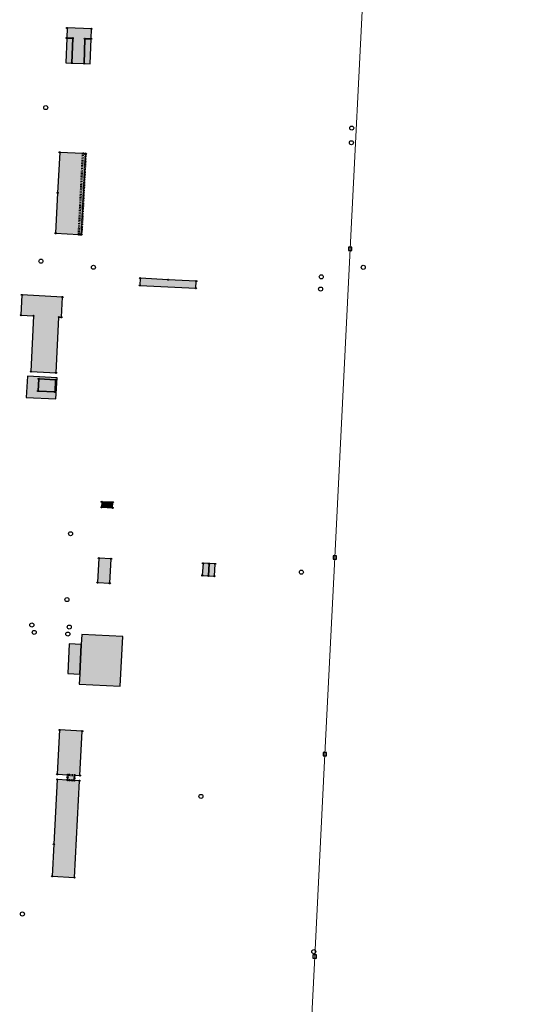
# Model space of a CAD drawing. Header units: millimetres. Extents: x 692199 to 693496, y 5343266 to 5344956.
# Tile 9 of 11: x 692799 to 693055, y 5344017 to 5344503. Entities that reach past the tile are written whole.
import ezdxf

# ---------------------------------------------------------------- set-up
doc = ezdxf.new("R2010")
doc.units = ezdxf.units.MM
doc.linetypes.add('bauteil', pattern=[0.8, 0.4, -0.4])
doc.layers.add('bauteil', color=40, linetype='bauteil', lineweight=50)
doc.layers.add('flurstueck', color=72, linetype='Continuous', lineweight=0)
for name, color, linetype in [('bauwerke', 253, 'Continuous'), ('bauwerke_Umring', 5, 'Continuous'), ('besondererGebaeudepunkt_genau', 72, 'Continuous'), ('besondererGebaeudepunkt_sonstiger', 50, 'Continuous'), ('gebaeude_Garagen', 252, 'Continuous'), ('gebaeude_GebaeudeFuerOeffentlicheZwecke', 252, 'Continuous'), ('gebaeude_GebaeudeFuerWirtschaftUndGewerbe', 252, 'Continuous'), ('gebaeude_NachQuellenlageNichtZuSpezifizieren', 252, 'Continuous'), ('gebaeude_Umring', 10, 'Continuous'), ('grenzpunkt_genau', 4, 'Continuous'), ('katasterfestpunkt', 140, 'Continuous')]:
    doc.layers.add(name, color=color, linetype=linetype)

# ---------------------------------------------------------------- blocks, each defined once
blk = doc.blocks.new('ABM_1110')
blk.add_lwpolyline([(-0.83, -0.83), (0.83, -0.83), (0.83, 0.83), (-0.83, 0.83), (-0.83, -0.83)])
blk = doc.blocks.new('Gebaeudepunkt')
blk.add_circle((0, 0), 0.3)
blk = doc.blocks.new('Aufnahmepunkt')
blk.add_circle((0, 0), 1)

msp = doc.modelspace()

# ---------------------------------------------------------------- hatches: boundary and pattern name
at = {"layer": 'bauwerke'}
for points in [[(692821.49, 5344481.46), (692824.49, 5344481.36), (692824.91, 5344493.61), (692821.94, 5344493.71), (692821.49, 5344481.46)], [(692830.57, 5344481.15), (692833.57, 5344481.05), (692834.02, 5344493.25), (692830.94, 5344493.38), (692830.57, 5344481.15)], [(692828.17, 5344174.63), (692848.43, 5344173.62), (692849.66, 5344198.21), (692829.4, 5344199.2), (692829.15, 5344194.21), (692828.42, 5344179.63), (692828.17, 5344174.63)], [(692822.45, 5344179.95), (692828.42, 5344179.63), (692829.15, 5344194.21), (692823.2, 5344194.5), (692822.45, 5344179.95)]]:
    msp.add_hatch(color=253, dxfattribs=at).paths.add_polyline_path(points)
h = msp.add_hatch(color=253, dxfattribs=at)
h.paths.add_polyline_path([(692801.98, 5344316.23), (692816.6, 5344315.45), (692817.19, 5344325.98), (692802.57, 5344326.74), (692801.98, 5344316.23)])
h.paths.add_polyline_path([(692807.79, 5344319.38), (692808.11, 5344325.37), (692816.49, 5344324.91), (692816.2, 5344318.94), (692807.79, 5344319.38)])
at = {"layer": 'gebaeude_Garagen'}
for points in [[(692888.94, 5344228.32), (692891.95, 5344228.14), (692892.28, 5344234.13), (692889.28, 5344234.3), (692888.94, 5344228.32)], [(692891.95, 5344228.14), (692894.91, 5344227.98), (692895.27, 5344233.96), (692892.28, 5344234.13), (692891.95, 5344228.14)]]:
    msp.add_hatch(color=252, dxfattribs=at).paths.add_polyline_path(points)
at = {"layer": 'gebaeude_GebaeudeFuerOeffentlicheZwecke'}
for points in [[(692821.94, 5344493.71), (692824.91, 5344493.61), (692824.49, 5344481.36), (692830.57, 5344481.15), (692830.94, 5344493.38), (692834.02, 5344493.25), (692834.23, 5344498.24), (692822.12, 5344498.69), (692821.94, 5344493.71)], [(692816.46, 5344397.3), (692827.88, 5344396.72), (692829.29, 5344396.64), (692831.36, 5344436.59), (692829.92, 5344436.66), (692818.48, 5344437.24), (692817.47, 5344417.28), (692816.46, 5344397.3)], [(692858.05, 5344371.58), (692885.74, 5344370.12), (692885.95, 5344373.64), (692872.1, 5344374.36), (692858.25, 5344375.08), (692858.05, 5344371.58)]]:
    msp.add_hatch(color=252, dxfattribs=at).paths.add_polyline_path(points)
at = {"layer": 'gebaeude_GebaeudeFuerWirtschaftUndGewerbe'}
for points in [[(692807.79, 5344319.38), (692816.2, 5344318.94), (692816.49, 5344324.91), (692808.11, 5344325.37), (692807.79, 5344319.38)], [(692839.15, 5344261.95), (692844.62, 5344261.71), (692844.76, 5344264.42), (692839.25, 5344264.65), (692839.15, 5344261.95)], [(692817.29, 5344130.1), (692822.44, 5344129.82), (692822.38, 5344128.56), (692822.32, 5344127.26), (692825.7, 5344127.08), (692825.84, 5344129.64), (692828.5, 5344129.49), (692829.64, 5344151.38), (692818.47, 5344151.98), (692817.29, 5344130.1)], [(692814.77, 5344079.73), (692825.83, 5344079.16), (692828.3, 5344126.95), (692825.7, 5344127.08), (692822.32, 5344127.26), (692817.22, 5344127.52), (692815.58, 5344095.56), (692814.77, 5344079.73)]]:
    msp.add_hatch(color=252, dxfattribs=at).paths.add_polyline_path(points)
at = {"layer": 'gebaeude_NachQuellenlageNichtZuSpezifizieren'}
for points in [[(692799.33, 5344356.82), (692805.57, 5344356.5), (692804.2, 5344329.05), (692816.67, 5344328.41), (692818.07, 5344355.84), (692819.34, 5344355.79), (692819.83, 5344365.79), (692799.83, 5344366.83), (692799.33, 5344356.82)], [(692837.16, 5344224.78), (692843.21, 5344224.44), (692843.89, 5344236.46), (692837.84, 5344236.8), (692837.16, 5344224.78)]]:
    msp.add_hatch(color=252, dxfattribs=at).paths.add_polyline_path(points)

# ---------------------------------------------------------------- linework, layer by layer
at = {"layer": 'bauteil'}
for points in [[(692827.88, 5344396.72), (692829.29, 5344396.64), (692831.36, 5344436.59), (692829.92, 5344436.66), (692827.88, 5344396.72)], [(692822.32, 5344127.26), (692825.7, 5344127.08), (692825.84, 5344129.64), (692822.44, 5344129.82), (692822.38, 5344128.56), (692822.32, 5344127.26)]]:
    msp.add_lwpolyline(points, dxfattribs=at)
at = {"layer": 'bauwerke_Umring'}
for points in [[(692821.49, 5344481.46), (692824.49, 5344481.36), (692824.91, 5344493.61), (692821.94, 5344493.71), (692821.49, 5344481.46)], [(692830.57, 5344481.15), (692833.57, 5344481.05), (692834.02, 5344493.25), (692830.94, 5344493.38), (692830.57, 5344481.15)], [(692801.98, 5344316.23), (692816.6, 5344315.45), (692817.19, 5344325.98), (692802.57, 5344326.74), (692801.98, 5344316.23)], [(692807.79, 5344319.38), (692808.11, 5344325.37), (692816.49, 5344324.91), (692816.2, 5344318.94), (692807.79, 5344319.38)], [(692828.17, 5344174.63), (692848.43, 5344173.62), (692849.66, 5344198.21), (692829.4, 5344199.2), (692829.15, 5344194.21), (692828.42, 5344179.63), (692828.17, 5344174.63)], [(692822.45, 5344179.95), (692828.42, 5344179.63), (692829.15, 5344194.21), (692823.2, 5344194.5), (692822.45, 5344179.95)]]:
    msp.add_lwpolyline(points, dxfattribs=at)
at = {"layer": 'flurstueck'}
for points in [[(693265.31, 5343746.76), (693282.46, 5344024.02), (693287.14, 5344099.61), (693291.1, 5344169.77), (693294.31, 5344220.08), (693295.91, 5344245.32), (693300.46, 5344315.29), (693305.26, 5344391.11), (693309.78, 5344461.24), (693312.54, 5344507.38), (693315.7, 5344557.28), (693318.61, 5344602.35), (693321.56, 5344648.21), (693123.47, 5344578.18), (692968.73, 5344523.47), (692962.01, 5344389.67), (692954.35, 5344237.16), (692949.46, 5344139.98), (692944.44, 5344040.12), (692939.42, 5343940.25)], [(692939.42, 5343940.25), (692944.44, 5344040.12), (692949.46, 5344139.98), (692954.35, 5344237.16), (692962.01, 5344389.67), (692968.73, 5344523.47), (692948.09, 5344516.18), (692704.92, 5344528.47), (692699.81, 5344528.73), (692494.88, 5344539.08), (692406.07, 5344452.95), (692326.63, 5344382.78), (692294.59, 5344351.4), (692263.08, 5344321.31), (692240.64, 5344298.88), (692227.97, 5344285.24), (692217.08, 5344272.77), (692208, 5344259.73), (692205.9, 5344249.88)]]:
    msp.add_lwpolyline(points, dxfattribs=at)
at = {"layer": 'gebaeude_Umring'}
for points in [[(692821.94, 5344493.71), (692824.91, 5344493.61), (692824.49, 5344481.36), (692830.57, 5344481.15), (692830.94, 5344493.38), (692834.02, 5344493.25), (692834.23, 5344498.24), (692822.12, 5344498.69), (692821.94, 5344493.71)], [(692816.46, 5344397.3), (692827.88, 5344396.72), (692829.29, 5344396.64), (692831.36, 5344436.59), (692829.92, 5344436.66), (692818.48, 5344437.24), (692817.47, 5344417.28), (692816.46, 5344397.3)], [(692858.05, 5344371.58), (692885.74, 5344370.12), (692885.95, 5344373.64), (692872.1, 5344374.36), (692858.25, 5344375.08), (692858.05, 5344371.58)], [(692799.33, 5344356.82), (692805.57, 5344356.5), (692804.2, 5344329.05), (692816.67, 5344328.41), (692818.07, 5344355.84), (692819.34, 5344355.79), (692819.83, 5344365.79), (692799.83, 5344366.83), (692799.33, 5344356.82)], [(692807.79, 5344319.38), (692816.2, 5344318.94), (692816.49, 5344324.91), (692808.11, 5344325.37), (692807.79, 5344319.38)], [(692839.15, 5344261.95), (692844.62, 5344261.71), (692844.76, 5344264.42), (692839.25, 5344264.65), (692839.15, 5344261.95)], [(692837.16, 5344224.78), (692843.21, 5344224.44), (692843.89, 5344236.46), (692837.84, 5344236.8), (692837.16, 5344224.78)], [(692888.94, 5344228.32), (692891.95, 5344228.14), (692892.28, 5344234.13), (692889.28, 5344234.3), (692888.94, 5344228.32)], [(692891.95, 5344228.14), (692894.91, 5344227.98), (692895.27, 5344233.96), (692892.28, 5344234.13), (692891.95, 5344228.14)], [(692817.29, 5344130.1), (692822.44, 5344129.82), (692822.38, 5344128.56), (692822.32, 5344127.26), (692825.7, 5344127.08), (692825.84, 5344129.64), (692828.5, 5344129.49), (692829.64, 5344151.38), (692818.47, 5344151.98), (692817.29, 5344130.1)], [(692814.77, 5344079.73), (692825.83, 5344079.16), (692828.3, 5344126.95), (692825.7, 5344127.08), (692822.32, 5344127.26), (692817.22, 5344127.52), (692815.58, 5344095.56), (692814.77, 5344079.73)]]:
    msp.add_lwpolyline(points, dxfattribs=at)

# ---------------------------------------------------------------- block references
at = {"layer": 'besondererGebaeudepunkt_genau'}
for p in [(692818.48, 5344437.24), (692829.92, 5344436.66), (692831.36, 5344436.59), (692816.46, 5344397.3), (692827.88, 5344396.72), (692829.29, 5344396.64), (692858.25, 5344375.08), (692885.95, 5344373.64), (692858.05, 5344371.58), (692885.74, 5344370.12), (692799.83, 5344366.83), (692819.83, 5344365.79), (692818.07, 5344355.84), (692819.34, 5344355.79), (692804.2, 5344329.05), (692808.11, 5344325.37), (692816.49, 5344324.91), (692816.67, 5344328.41), (692816.2, 5344318.94), (692839.15, 5344261.95), (692839.25, 5344264.65), (692844.62, 5344261.71), (692844.76, 5344264.42), (692837.84, 5344236.8), (692843.89, 5344236.46), (692895.27, 5344233.96), (692888.94, 5344228.32), (692891.95, 5344228.14), (692894.91, 5344227.98), (692837.16, 5344224.78), (692818.47, 5344151.98), (692829.64, 5344151.38), (692817.29, 5344130.1), (692825.84, 5344129.64), (692828.5, 5344129.49), (692817.22, 5344127.52), (692828.3, 5344126.95), (692814.77, 5344079.73), (692825.83, 5344079.16)]:
    msp.add_blockref('Gebaeudepunkt', p, dxfattribs=at)
at = {"layer": 'besondererGebaeudepunkt_sonstiger'}
for p in [(692822.12, 5344498.69), (692834.23, 5344498.24), (692821.94, 5344493.71), (692824.91, 5344493.61), (692830.94, 5344493.38), (692834.02, 5344493.25), (692824.49, 5344481.36), (692830.57, 5344481.15), (692817.47, 5344417.28), (692872.1, 5344374.36), (692799.33, 5344356.82), (692805.57, 5344356.5), (692807.79, 5344319.38), (692889.28, 5344234.3), (692892.28, 5344234.13), (692843.21, 5344224.44), (692822.44, 5344129.82), (692822.32, 5344127.26), (692822.38, 5344128.56), (692825.7, 5344127.08), (692815.58, 5344095.56)]:
    msp.add_blockref('Gebaeudepunkt', p, dxfattribs=at)
at = {"layer": 'grenzpunkt_genau'}
for p in [(692962.01, 5344389.67), (692954.35, 5344237.16), (692949.46, 5344139.98), (692944.44, 5344040.12)]:
    msp.add_blockref('ABM_1110', p, dxfattribs=at)
at = {"layer": 'katasterfestpunkt'}
for p in [(692811.6, 5344459.35), (692962.75, 5344449.23), (692962.59, 5344442.02), (692809.22, 5344383.5), (692835.16, 5344380.51), (692968.45, 5344380.46), (692947.69, 5344375.77), (692947.36, 5344369.75), (692823.86, 5344248.9), (692937.88, 5344229.94), (692822.08, 5344216.36), (692804.73, 5344203.84), (692823.23, 5344202.81), (692805.9, 5344200.18), (692822.52, 5344199.37), (692888.24, 5344119.2), (692800.07, 5344061.1), (692944, 5344042.5)]:
    msp.add_blockref('Aufnahmepunkt', p, dxfattribs=at)

doc.saveas('drawing.dxf')
